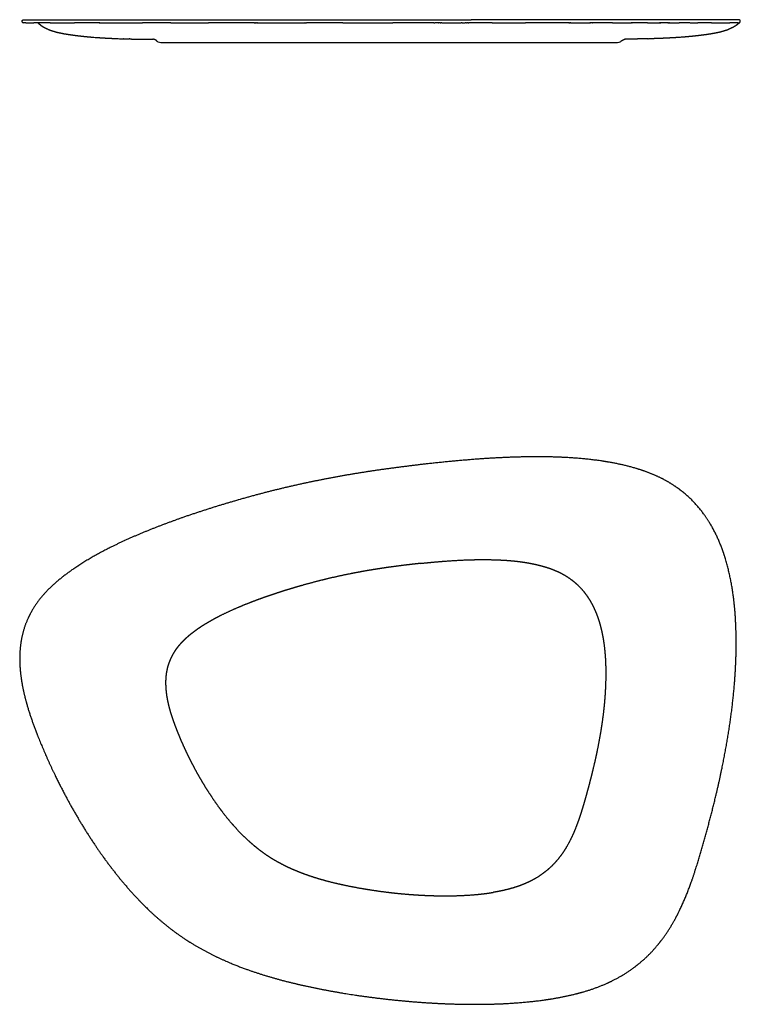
# Model space of a CAD drawing. Header units: millimetres. Extents: x 348 to 801, y -259 to 360.
import ezdxf

# ---------------------------------------------------------------- set-up
doc = ezdxf.new("R2010")
doc.units = ezdxf.units.MM
doc.header["$MEASUREMENT"] = 0
doc.layers.add('Crea2D$visibili$linee', color=7, linetype='Continuous', true_color=0x000000)
doc.layers.add('Default', color=7, linetype='Continuous', true_color=0x000000)

msp = doc.modelspace()

# ---------------------------------------------------------------- linework, layer by layer
at = {"layer": 'Crea2D$visibili$linee'}
for points, weights, knots in [([(350.14, 357.61), (350.07, 357.68), (349.94, 357.81), (349.79, 358.03), (349.67, 358.26), (349.61, 358.49), (349.61, 358.72), (349.65, 358.92), (349.75, 359.1), (349.85, 359.2), (349.91, 359.24), (349.94, 359.26), (350, 359.3), (350.1, 359.35), (350.2, 359.38), (350.3, 359.41), (350.41, 359.42), (350.57, 359.43), (350.82, 359.43), (351.02, 359.44), (351.14, 359.44), (351.77, 359.45), (352.77, 359.46), (355.31, 359.47), (356.85, 359.48), (358.53, 359.48), (360.36, 359.49), (362.18, 359.49), (364, 359.49), (372.35, 359.5), (380.7, 359.51), (389.06, 359.51), (396.73, 359.51), (404.4, 359.51), (412.07, 359.51), (424.05, 359.5), (436.02, 359.5), (448, 359.51), (453.42, 359.51), (459.12, 359.51), (465.01, 359.51), (480.61, 359.52), (496.21, 359.52), (511.81, 359.52), (521.64, 359.51), (531.47, 359.51), (541.3, 359.51), (557.95, 359.5), (574.61, 359.49), (591.26, 359.48), (604.7, 359.48), (618.14, 359.47), (631.58, 359.46)], [1, 1, 1, 1, 1, 1, 1, 1, 1, 1, 1, 1, 1, 1, 1, 1, 1, 1, 1, 1, 1, 1, 1, 1, 1, 1, 0.999999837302, 0.999999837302, 1, 0.999999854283, 0.999999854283, 1, 0.999999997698, 0.999999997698, 1, 0.999999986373, 0.999999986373, 1, 1, 1, 1, 0.999999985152, 0.999999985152, 1, 0.999999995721, 0.999999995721, 1, 0.999999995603, 0.999999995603, 1, 0.999999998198, 0.999999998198, 1], [0, 0, 0, 0, 0.276133, 0.559051, 0.794657, 1.049547, 1.274636, 1.468947, 1.66607, 1.880745, 1.880745, 1.880745, 1.989469, 2.098763, 2.203726, 2.312388, 2.41615, 2.543087, 2.792624, 3.14939, 3.14939, 3.14939, 18.280999, 18.280999, 33.405099, 33.405099, 33.405099, 38.872461, 38.872461, 38.872461, 63.927227, 63.927227, 63.927227, 86.943165, 86.943165, 86.943165, 122.868767, 122.868767, 122.868767, 143.067092, 143.067092, 143.067092, 189.874008, 189.874008, 189.874008, 219.359175, 219.359175, 219.359175, 269.320383, 269.320383, 269.320383, 309.636427, 309.636427, 309.636427, 309.636427]), ([(800.14, 357.61), (800.2, 357.68), (800.33, 357.81), (800.48, 358.03), (800.6, 358.26), (800.66, 358.49), (800.67, 358.72), (800.62, 358.92), (800.52, 359.1), (800.42, 359.2), (800.36, 359.24), (800.34, 359.26), (800.27, 359.3), (800.18, 359.35), (800.08, 359.38), (799.97, 359.41), (799.86, 359.42), (799.7, 359.43), (799.46, 359.43), (799.25, 359.44), (799.13, 359.44), (798.5, 359.45), (797.5, 359.46), (794.96, 359.47), (793.43, 359.48), (791.74, 359.48), (789.92, 359.49), (788.09, 359.49), (786.27, 359.49), (777.92, 359.5), (769.57, 359.51), (761.22, 359.51), (753.54, 359.51), (745.87, 359.51), (738.2, 359.5), (726.23, 359.5), (714.25, 359.5), (702.28, 359.51), (696.85, 359.51), (691.15, 359.51), (685.27, 359.51), (631.58, 359.46)], [1, 1, 1, 1, 1, 1, 1, 1, 1, 1, 1, 1, 1, 1, 1, 1, 1, 1, 1, 1, 1, 1, 1, 1, 1, 1, 0.999999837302, 0.999999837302, 1, 0.999999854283, 0.999999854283, 1, 0.999999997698, 0.999999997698, 1, 0.999999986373, 0.999999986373, 1, 1, 1, 1, 0.999999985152], [0, 0, 0, 0, 0.276133, 0.559051, 0.794657, 1.049547, 1.274636, 1.468947, 1.66607, 1.880745, 1.880745, 1.880745, 1.989469, 2.098763, 2.203726, 2.312388, 2.41615, 2.543087, 2.792624, 3.14939, 3.14939, 3.14939, 18.280999, 18.280999, 33.405099, 33.405099, 33.405099, 38.872461, 38.872461, 38.872461, 63.927227, 63.927227, 63.927227, 86.943165, 86.943165, 86.943165, 122.868767, 122.868767, 122.868767, 143.067092, 309.636427, 309.636427, 309.636427, 309.636427]), ([(359.54, 357.61), (360.59, 356.55), (361.74, 355.68), (362.96, 354.94), (364.29, 354.3), (365.62, 353.66), (366.95, 353.02), (368.38, 352.58), (369.82, 352.13), (371.26, 351.69), (372.74, 351.38), (374.23, 351.07), (375.72, 350.76), (377.23, 350.52), (378.73, 350.28), (380.24, 350.04), (381.75, 349.84), (383.26, 349.64), (384.77, 349.45), (386.29, 349.28), (387.8, 349.12), (389.32, 348.95), (390.84, 348.82), (392.37, 348.68), (393.9, 348.54)], [1, 0.996509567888, 0.996509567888, 1, 1, 1, 1, 1, 1, 1, 1, 1, 1, 1, 1, 1, 1, 1, 1, 1, 1, 1, 1, 1, 1], [0, 0, 0, 0, 4.298828, 4.298828, 4.298828, 5.298828, 5.298828, 5.298828, 6.298828, 6.298828, 6.298828, 7.298828, 7.298828, 7.298828, 8.298828, 8.298828, 8.298828, 9.298828, 9.298828, 9.298828, 10.298828, 10.298828, 10.298828, 11.298828, 11.298828, 11.298828, 11.298828]), ([(800.14, 357.61), (799.09, 356.63), (797.94, 355.77), (796.71, 355.03), (795.38, 354.39), (794.06, 353.75), (792.73, 353.1), (791.29, 352.66), (789.86, 352.22), (788.42, 351.78), (786.93, 351.47), (785.44, 351.16), (783.96, 350.85), (782.45, 350.61), (780.94, 350.37), (779.44, 350.13), (777.92, 349.93), (776.41, 349.73), (774.9, 349.53), (773.39, 349.37), (771.87, 349.2), (770.36, 349.04), (768.83, 348.9), (767.3, 348.77), (765.78, 348.63)], [1, 0.996509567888, 0.996509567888, 1, 1, 1, 1, 1, 1, 1, 1, 1, 1, 1, 1, 1, 1, 1, 1, 1, 1, 1, 1, 1, 1], [0, 0, 0, 0, 4.298828, 4.298828, 4.298828, 5.298828, 5.298828, 5.298828, 6.298828, 6.298828, 6.298828, 7.298828, 7.298828, 7.298828, 8.298828, 8.298828, 8.298828, 9.298828, 9.298828, 9.298828, 10.298828, 10.298828, 10.298828, 11.298828, 11.298828, 11.298828, 11.298828]), ([(393.9, 348.54), (399.11, 348.17), (399.75, 348.13), (400.38, 348.09), (400.39, 348.09), (400.4, 348.09), (400.41, 348.09), (401.3, 348.04), (402.18, 347.99), (403.06, 347.94)], [1, 0.999997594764, 0.999997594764, 1, 1, 1, 1, 1, 1, 1], [0, 0, 0, 0, 1.906853, 1.906853, 1.906853, 1.9423, 1.9423, 1.9423, 2.941748, 2.941748, 2.941748, 2.941748]), ([(765.78, 348.63), (760.56, 348.26), (759.93, 348.22), (759.3, 348.18), (759.28, 348.18), (759.27, 348.18), (759.26, 348.18), (758.38, 348.13), (757.5, 348.08), (756.62, 348.03)], [1, 0.999997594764, 0.999997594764, 1, 1, 1, 1, 1, 1, 1], [0, 0, 0, 0, 1.906853, 1.906853, 1.906853, 1.9423, 1.9423, 1.9423, 2.941748, 2.941748, 2.941748, 2.941748])]:
    msp.add_rational_spline(points, weights, degree=3, knots=knots, dxfattribs=at)
for points, degree, knots in [([(350.14, 357.61), (350.14, 357.61), (350.14, 357.61), (350.14, 357.61), (350.14, 357.61), (350.14, 357.61), (350.15, 357.61), (350.16, 357.61), (350.17, 357.61)], 5, [308.635863, 308.635863, 308.635863, 308.635863, 308.635863, 308.635863, 308.951806, 308.951806, 308.951806, 311.186436, 311.186436, 311.186436, 311.186436, 311.186436, 311.186436]), ([(728.23, 347.31), (728.24, 347.31), (728.26, 347.3), (728.27, 347.3), (728.29, 347.3), (728.31, 347.3), (727.78, 347.04), (727.25, 346.78), (726.73, 346.52), (726.2, 346.26), (725.67, 346)], 5, [4.21415, 4.21415, 4.21415, 4.21415, 4.21415, 4.21415, 5.08915, 5.08915, 5.08915, 5.08915, 5.08915, 6.089145, 6.089145, 6.089145, 6.089145, 6.089145, 6.089145]), ([(436.63, 345.04), (436.08, 345.16), (435.54, 345.29), (434.99, 345.41), (434.81, 345.54), (434.65, 345.71), (434.51, 345.87), (434.49, 345.88), (434.48, 345.9), (434.47, 345.91)], 3, [0, 0, 0, 0, 1, 1, 1, 1.672855, 1.672855, 1.672855, 1.728612, 1.728612, 1.728612, 1.728612]), ([(611.4, 345.04), (595.74, 345.04), (580.18, 345.04), (564.74, 345.04), (555.22, 345.04), (545.43, 345.04), (536.17, 345.04), (531.48, 345.04), (526.85, 345.04), (517.79, 345.04), (513.31, 345.04), (509.04, 345.04), (504.55, 345.04), (500.47, 345.04), (496.41, 345.04), (490.35, 345.04), (484.79, 345.04), (474.68, 345.04), (470.11, 345.04), (465.87, 345.04), (460.32, 345.04), (455.35, 345.04), (450.96, 345.04), (447.86, 345.04), (444.71, 345.04), (442.29, 345.04), (439.93, 345.04), (438.03, 345.04), (437.18, 345.04)], 3, [0, 0, 0, 0, 46.953114, 46.953114, 46.953114, 76.284439, 76.284439, 76.284439, 91.006189, 91.006189, 105.704695, 105.704695, 105.704695, 120.926438, 120.926438, 120.926438, 144.019957, 144.019957, 167.093631, 167.093631, 167.093631, 197.283176, 197.283176, 197.283176, 219.42064, 219.42064, 219.42064, 240.156097, 240.156097, 240.156097, 240.156097]), ([(723.41, 345.04), (723.23, 345.04), (723.06, 345.04), (722.81, 345.04), (722.48, 345.04), (722.07, 345.04), (721.22, 345.04), (720.05, 345.04), (718.6, 345.04), (716.92, 345.04), (715.05, 345.04), (713.67, 345.04), (712.3, 345.04), (710.93, 345.04), (709.55, 345.04), (708.18, 345.04), (706.56, 345.04), (704.77, 345.04), (702.71, 345.04), (700.29, 345.04), (697.42, 345.04), (695.68, 345.04), (693.77, 345.04), (691.67, 345.04), (689.4, 345.04), (686.94, 345.04), (684.49, 345.04), (681.85, 345.04), (679.07, 345.04), (676.16, 345.04), (673.16, 345.04), (670.6, 345.04), (668, 345.04), (665.36, 345.04), (662.67, 345.04), (659.91, 345.04), (655.84, 345.04), (651.73, 345.04), (647.6, 345.04), (643.43, 345.04), (639.22, 345.04), (633.67, 345.04), (628.11, 345.04), (622.55, 345.04), (616.98, 345.04), (611.4, 345.04)], 5, [3.34069, 3.34069, 3.34069, 3.34069, 3.34069, 3.34069, 22.617876, 22.617876, 22.617876, 22.617876, 22.617876, 62.310871, 62.310871, 62.310871, 62.310871, 62.310871, 69.181882, 69.181882, 69.181882, 69.181882, 69.181882, 97.049768, 97.049768, 97.049768, 97.049768, 97.049768, 113.934879, 113.934879, 113.934879, 113.934879, 113.934879, 130.810228, 130.810228, 130.810228, 130.810228, 130.810228, 145.010792, 145.010792, 145.010792, 145.010792, 145.010792, 166.079114, 166.079114, 166.079114, 166.079114, 166.079114, 193.956627, 193.956627, 193.956627, 193.956627, 193.956627, 193.956627]), ([(725.67, 346), (725.63, 345.95), (725.6, 345.91), (725.56, 345.87), (725.41, 345.71), (725.25, 345.54), (725.07, 345.41), (724.59, 345.08), (723.98, 345.05), (723.44, 345.04)], 3, [0.03854, 0.03854, 0.03854, 0.03854, 0.21052, 0.21052, 0.21052, 0.883096, 0.883096, 0.883096, 2.618853, 2.618853, 2.618853, 2.618853])]:
    msp.add_open_spline(points, degree=degree, knots=knots, dxfattribs=at)
for points, degree in [([(350.17, 357.61), (350.18, 357.61), (350.19, 357.61)], 2), ([(351.93, 357.61), (351.06, 357.61), (350.19, 357.61)], 2), ([(351.93, 357.61), (354.48, 357.61), (357.03, 357.61)], 2), ([(367.29, 357.61), (362.16, 357.61), (357.03, 357.61)], 2), ([(367.29, 357.61), (374.92, 357.61), (382.54, 357.61)], 2), ([(397.97, 357.61), (390.26, 357.61), (382.54, 357.61)], 2), ([(397.97, 357.61), (398.07, 357.61), (398.17, 357.61)], 2), ([(398.4, 357.61), (398.29, 357.61), (398.17, 357.61)], 2), ([(398.4, 357.61), (411.77, 357.61), (425.13, 357.61)], 2), ([(442.6, 357.61), (433.87, 357.61), (425.13, 357.61)], 2), ([(442.6, 357.61), (442.62, 357.61), (442.64, 357.61)], 2), ([(443.02, 357.61), (442.83, 357.61), (442.64, 357.61)], 2), ([(443.02, 357.61), (454.88, 357.61), (466.73, 357.61)], 2), ([(495.36, 357.61), (481.05, 357.61), (466.73, 357.61)], 2), ([(495.36, 357.61), (495.55, 357.61), (495.73, 357.61)], 2), ([(496.03, 357.61), (495.88, 357.61), (495.73, 357.61)], 2), ([(496.03, 357.61), (496.25, 357.61), (496.47, 357.61)], 2), ([(496.71, 357.61), (496.59, 357.61), (496.47, 357.61)], 2), ([(496.71, 357.61), (496.96, 357.61), (497.22, 357.61)], 2), ([(497.38, 357.61), (497.3, 357.61), (497.22, 357.61)], 2), ([(497.38, 357.61), (512.29, 357.61), (527.2, 357.61)], 2), ([(527.46, 357.61), (527.33, 357.61), (527.2, 357.61)], 2), ([(527.46, 357.61), (527.79, 357.61), (528.12, 357.61)], 2), ([(551.13, 357.61), (539.63, 357.61), (528.12, 357.61)], 2), ([(551.13, 357.61), (566.81, 357.61), (582.48, 357.61)], 2), ([(608.21, 357.61), (595.35, 357.61), (582.48, 357.61)], 2), ([(608.21, 357.61), (608.49, 357.61), (608.76, 357.61)], 2), ([(611.04, 357.61), (609.9, 357.61), (608.76, 357.61)], 2), ([(611.04, 357.61), (611.16, 357.61), (611.28, 357.61)], 2), ([(612.07, 357.61), (611.67, 357.61), (611.28, 357.61)], 2), ([(612.07, 357.61), (612.31, 357.61), (612.54, 357.61)], 2), ([(613.17, 357.61), (612.86, 357.61), (612.54, 357.61)], 2), ([(613.17, 357.61), (619.23, 357.61), (625.29, 357.61)], 2), ([(625.93, 357.61), (625.61, 357.61), (625.29, 357.61)], 2), ([(625.93, 357.61), (626.89, 357.61), (627.85, 357.61)], 2), ([(628.6, 357.61), (628.23, 357.61), (627.85, 357.61)], 2), ([(628.6, 357.61), (628.83, 357.61), (629.06, 357.61)], 2), ([(629.71, 357.61), (629.38, 357.61), (629.06, 357.61)], 2), ([(629.71, 357.61), (629.96, 357.61), (630.22, 357.61)], 2), ([(644.75, 357.61), (637.48, 357.61), (630.22, 357.61)], 2), ([(644.75, 357.61), (655.21, 357.61), (665.68, 357.61)], 2), ([(671.99, 357.61), (668.84, 357.61), (665.68, 357.61)], 2), ([(693.06, 357.61), (682.52, 357.61), (671.99, 357.61)], 2), ([(693.06, 357.61), (693.18, 357.61), (693.31, 357.61)], 2), ([(693.68, 357.61), (693.49, 357.61), (693.31, 357.61)], 2), ([(693.68, 357.61), (693.77, 357.61), (693.86, 357.61)], 2), ([(694.29, 357.61), (694.08, 357.61), (693.86, 357.61)], 2), ([(694.29, 357.61), (700.24, 357.61), (706.18, 357.61)], 2), ([(706.51, 357.61), (706.35, 357.61), (706.18, 357.61)], 2), ([(706.51, 357.61), (706.61, 357.61), (706.71, 357.61)], 2), ([(707.1, 357.61), (706.91, 357.61), (706.71, 357.61)], 2), ([(707.1, 357.61), (707.17, 357.61), (707.24, 357.61)], 2), ([(707.72, 357.61), (707.48, 357.61), (707.24, 357.61)], 2), ([(707.72, 357.61), (707.74, 357.61), (707.77, 357.61)], 2), ([(720.36, 357.61), (714.06, 357.61), (707.77, 357.61)], 2), ([(720.36, 357.61), (726.29, 357.61), (732.22, 357.61)], 2), ([(732.46, 357.61), (732.34, 357.61), (732.22, 357.61)], 2), ([(732.46, 357.61), (732.57, 357.61), (732.68, 357.61)], 2), ([(742.41, 357.61), (737.55, 357.61), (732.68, 357.61)], 2), ([(742.41, 357.61), (746.2, 357.61), (749.98, 357.61)], 2), ([(750.09, 357.61), (750.03, 357.61), (749.98, 357.61)], 2), ([(750.09, 357.61), (750.21, 357.61), (750.34, 357.61)], 2), ([(750.47, 357.61), (750.4, 357.61), (750.34, 357.61)], 2), ([(750.47, 357.61), (750.58, 357.61), (750.69, 357.61)], 2), ([(754.94, 357.61), (752.82, 357.61), (750.69, 357.61)], 2), ([(754.94, 357.61), (754.94, 357.61), (754.94, 357.61)], 2), ([(755.21, 357.61), (755.08, 357.61), (754.94, 357.61)], 2), ([(755.21, 357.61), (755.3, 357.61), (755.4, 357.61)], 2), ([(755.48, 357.61), (755.44, 357.61), (755.4, 357.61)], 2), ([(755.48, 357.61), (755.76, 357.61), (756.03, 357.61)], 2), ([(756.16, 357.61), (756.09, 357.61), (756.03, 357.61)], 2), ([(756.16, 357.61), (759.1, 357.61), (762.05, 357.61)], 2), ([(762.09, 357.61), (762.07, 357.61), (762.05, 357.61)], 2), ([(762.09, 357.61), (762.18, 357.61), (762.28, 357.61)], 2), ([(769, 357.61), (765.64, 357.61), (762.28, 357.61)], 2), ([(769, 357.61), (769.02, 357.61), (769.04, 357.61)], 2), ([(769.21, 357.61), (771.58, 357.61), (773.95, 357.61)], 2), ([(782.61, 357.61), (778.28, 357.61), (773.95, 357.61)], 2), ([(782.61, 357.61), (788.3, 357.61), (793.99, 357.61)], 2), ([(799.23, 357.61), (796.61, 357.61), (793.99, 357.61)], 2), ([(799.23, 357.61), (799.68, 357.61), (800.14, 357.61)], 2), ([(407.68, 347.72), (408.45, 347.68), (408.84, 347.67), (409.22, 347.65)], 3), ([(409.22, 347.65), (410.29, 347.61), (411.36, 347.57), (412.42, 347.53)], 3), ([(412.42, 347.53), (412.63, 347.52), (412.85, 347.52), (413.07, 347.51)], 3), ([(413.18, 347.51), (413.14, 347.51), (413.11, 347.51), (413.07, 347.51)], 3), ([(417.19, 347.41), (417.07, 347.41), (416.94, 347.41), (416.81, 347.41)], 3), ([(424.81, 347.29), (425.23, 347.29), (425.66, 347.29)], 2), ([(425.66, 347.29), (425.75, 347.28), (425.85, 347.28), (425.95, 347.28)], 3), ([(425.95, 347.28), (426.46, 347.28), (426.98, 347.27), (427.49, 347.27)], 3), ([(427.49, 347.27), (431.04, 347.23), (431.34, 347.22), (431.63, 347.22)], 3), ([(732.18, 347.35), (728.63, 347.31), (728.34, 347.31), (728.04, 347.3)], 3), ([(733.73, 347.37), (733.21, 347.36), (732.7, 347.36), (732.18, 347.35)], 3), ([(734.02, 347.37), (733.92, 347.37), (733.82, 347.37), (733.73, 347.37)], 3), ([(734.87, 347.38), (734.44, 347.38), (734.02, 347.37)], 2), ([(742.48, 347.49), (742.61, 347.49), (742.74, 347.5), (742.86, 347.5)], 3), ([(746.5, 347.59), (746.53, 347.59), (746.57, 347.6), (746.6, 347.6)], 3), ([(747.26, 347.62), (747.04, 347.61), (746.82, 347.6), (746.6, 347.6)], 3), ([(750.45, 347.74), (749.38, 347.7), (748.32, 347.66), (747.26, 347.62)], 3), ([(751.99, 347.8), (751.23, 347.77), (750.84, 347.75), (750.45, 347.74)], 3), ([(437.18, 345.04), (436.9, 345.04), (436.63, 345.04)], 2), ([(723.41, 345.04), (723.41, 345.04), (723.41, 345.04)], 2)]:
    msp.add_open_spline(points, degree=degree, dxfattribs=at)
for points, weights in [([(403.06, 347.94), (405.37, 347.83), (407.68, 347.72)], [1, 0.999999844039, 1]), ([(413.18, 347.51), (414.97, 347.45), (416.76, 347.41)], [1, 0.999990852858, 1]), ([(417.19, 347.41), (419.48, 347.36), (421.76, 347.33)], [1, 0.999992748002, 1]), ([(421.76, 347.33), (423.28, 347.31), (424.81, 347.29)], [1, 0.999998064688, 1]), ([(434.47, 345.91), (433.33, 347.17), (431.63, 347.22)], [1, 0.920582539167, 1]), ([(737.91, 347.41), (736.39, 347.39), (734.87, 347.38)], [1, 0.999998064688, 1]), ([(742.48, 347.49), (740.2, 347.44), (737.91, 347.41)], [1, 0.999992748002, 1]), ([(746.5, 347.59), (744.7, 347.54), (742.91, 347.5)], [1, 0.999990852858, 1]), ([(756.62, 348.03), (754.3, 347.91), (751.99, 347.8)], [1, 0.999999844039, 1])]:
    msp.add_rational_spline(points, weights, degree=2, dxfattribs=at)
at = {"layer": 'Default'}
for points, knots in [([(604.7, 80.59, 15.29), (594.66, 79.48, 15.29), (584.62, 78.26, 15.29), (574.61, 76.89, 15.29), (556.63, 74.16, 15.29), (538.74, 70.82, 15.29), (530.81, 69.22, 15.29), (513.04, 65.33, 15.29), (495.42, 60.8, 15.29), (485.68, 58.08, 15.29), (468.25, 52.87, 15.29), (451, 47.09, 15.29), (443.39, 44.38, 15.29), (428.26, 38.66, 15.29), (413.41, 32.22, 15.29), (406.09, 28.76, 15.29), (395.34, 23.14, 15.29), (385.04, 16.74, 15.29), (381.67, 14.51, 15.29), (374.28, 9.21, 15.29), (367.38, 3.2, 15.29), (363.79, -0.39, 15.29), (358.61, -6.6, 15.29), (354.57, -13.64, 15.29), (353.22, -16.37, 15.29), (350.53, -22.94, 15.29), (348.93, -29.85, 15.29), (348.35, -33.86, 15.29), (347.93, -39.94, 15.29), (348.15, -46, 15.29), (348.29, -48.02, 15.29), (349.06, -56.08, 15.29), (350.64, -64, 15.29), (352.2, -69.88, 15.29), (354.95, -78.57, 15.29), (358.12, -87.1, 15.29), (359.22, -89.92, 15.29), (364.5, -103.04, 15.29), (370.41, -115.91, 15.29), (375.42, -125.85, 15.29), (384.73, -142.66, 15.29), (395.13, -158.81, 15.29), (399.72, -165.46, 15.29), (410.57, -180.07, 15.29), (422.67, -193.73, 15.29), (429.82, -200.91, 15.29), (440.49, -210.21, 15.29), (452.19, -218.21, 15.29), (455.61, -220.38, 15.29), (467.79, -227.63, 15.29), (480.67, -233.51, 15.29), (490.13, -237.12, 15.29), (505.56, -242.09, 15.29), (521.24, -246.02, 15.29), (527.15, -247.36, 15.29), (542.98, -250.65, 15.29), (558.94, -253.28, 15.29), (568.96, -254.68, 15.29), (587.04, -256.76, 15.29), (605.18, -258.11, 15.29), (613.25, -258.55, 15.29), (621.33, -258.82, 15.29), (629.42, -258.91, 15.29)], [5.646387, 5.646387, 5.646387, 5.646387, 5.646387, 5.646387, 56.19729, 56.19729, 56.19729, 96.638013, 96.638013, 96.638013, 147.188916, 147.188916, 147.188916, 187.629639, 187.629639, 187.629639, 228.070361, 228.070361, 228.070361, 248.290722, 248.290722, 248.290722, 273.566174, 273.566174, 273.566174, 288.731445, 288.731445, 288.731445, 308.951806, 308.951806, 308.951806, 319.061987, 319.061987, 319.061987, 349.392529, 349.392529, 349.392529, 364.5578, 364.5578, 364.5578, 420.163793, 420.163793, 420.163793, 460.604516, 460.604516, 460.604516, 511.155418, 511.155418, 511.155418, 531.37578, 531.37578, 531.37578, 581.926683, 581.926683, 581.926683, 612.257225, 612.257225, 612.257225, 662.808128, 662.808128, 662.808128, 703.248851, 703.248851, 703.248851, 703.248851, 703.248851, 703.248851]), ([(629.42, -258.91, 15.29), (637.5, -258.98, 15.29), (645.59, -258.89, 15.29), (653.68, -258.58, 15.29), (665.78, -257.72, 15.29), (677.81, -256.2, 15.29), (681.81, -255.6, 15.29), (689.78, -254.22, 15.29), (697.66, -252.39, 15.29), (701.57, -251.35, 15.29), (709.3, -248.97, 15.29), (716.79, -245.89, 15.29), (720.46, -244.17, 15.29), (727.6, -240.35, 15.29), (734.25, -235.73, 15.29), (737.44, -233.22, 15.29), (743.5, -227.85, 15.29), (748.86, -221.79, 15.29), (751.37, -218.61, 15.29), (756.05, -212, 15.29), (760.06, -204.97, 15.29), (761.91, -201.37, 15.29), (766.65, -191.29, 15.29), (770.5, -180.88, 15.29), (772.69, -174.15, 15.29), (779.64, -150.9, 15.29), (785.8, -127.4, 15.29), (789.61, -110.64, 15.29), (794.54, -83.8, 15.29), (797.3, -56.63, 15.29), (797.97, -46.54, 15.29), (798.43, -28.34, 15.29), (797.38, -10.13, 15.29), (796.52, -2.08, 15.29), (794.51, 9.88, 15.29), (791.23, 21.56, 15.29), (789.97, 25.41, 15.29), (786.39, 34.87, 15.29), (781.55, 43.82, 15.29), (778.2, 48.91, 15.29), (771.83, 56.79, 15.29), (764.14, 63.4, 15.29), (760.88, 65.82, 15.29), (756.62, 68.57, 15.29), (752.15, 70.93, 15.29), (751.25, 71.39, 15.29), (745.8, 74.05, 15.29), (740.14, 76.24, 15.29), (735.32, 77.77, 15.29), (726.5, 80.09, 15.29), (717.55, 81.75, 15.29), (713.56, 82.38, 15.29), (701.53, 83.96, 15.29), (689.43, 84.77, 15.29), (681.34, 85.02, 15.29), (661.11, 85.08, 15.29), (640.93, 84.04, 15.29), (628.83, 83.1, 15.29), (616.76, 81.93, 15.29), (604.7, 80.59, 15.29)], [4.540726, 4.540726, 4.540726, 4.540726, 4.540726, 4.540726, 45.016364, 45.016364, 45.016364, 65.254183, 65.254183, 65.254183, 85.492002, 85.492002, 85.492002, 105.729821, 105.729821, 105.729821, 125.96764, 125.96764, 125.96764, 146.205459, 146.205459, 146.205459, 166.443278, 166.443278, 166.443278, 201.859461, 201.859461, 201.859461, 287.870191, 287.870191, 287.870191, 338.464739, 338.464739, 338.464739, 378.940376, 378.940376, 378.940376, 399.178195, 399.178195, 399.178195, 429.534924, 429.534924, 429.534924, 449.772743, 449.772743, 449.772743, 454.832197, 454.832197, 454.832197, 480.129471, 480.129471, 480.129471, 500.36729, 500.36729, 500.36729, 540.842928, 540.842928, 540.842928, 601.556385, 601.556385, 601.556385, 601.556385, 601.556385, 601.556385]), ([(600.1, 18.04, 4.78), (604.81, 18.53, 4.79), (609.52, 18.99, 4.79), (614.22, 19.39, 4.8), (623.18, 20.02, 4.81), (632.12, 20.36, 4.83), (636.36, 20.45, 4.84), (642.08, 20.44, 4.85), (647.78, 20.26, 4.86), (649.27, 20.2, 4.86), (652.23, 20.06, 4.87), (655.17, 19.85, 4.88), (656.63, 19.73, 4.88), (659.23, 19.48, 4.89), (661.82, 19.17, 4.89), (662.96, 19.02, 4.89), (665.22, 18.7, 4.9), (667.48, 18.31, 4.91), (668.59, 18.11, 4.91), (671.34, 17.57, 4.91), (674.08, 16.93, 4.92), (675.71, 16.51, 4.92), (678.14, 15.82, 4.93), (680.5, 15.05, 4.94), (681.31, 14.77, 4.94), (683.83, 13.85, 4.94), (686.27, 12.79, 4.95), (687.91, 12, 4.95), (690.33, 10.68, 4.95), (692.63, 9.2, 4.96), (693.41, 8.66, 4.96), (694.97, 7.53, 4.96), (696.47, 6.31, 4.96), (697.22, 5.67, 4.96), (699.39, 3.69, 4.96), (701.4, 1.52, 4.96), (702.66, 0, 4.95), (704.74, -2.81, 4.95), (706.58, -5.81, 4.95), (707.33, -7.14, 4.95), (708.52, -9.43, 4.95), (709.57, -11.79, 4.95), (709.98, -12.76, 4.95), (710.71, -14.64, 4.94), (711.38, -16.54, 4.94), (711.68, -17.45, 4.94), (712.22, -19.2, 4.94), (712.72, -20.98, 4.94), (712.94, -21.82, 4.94), (713.66, -24.71, 4.94), (714.26, -27.65, 4.93), (714.63, -29.72, 4.93), (715.29, -34.19, 4.93), (715.72, -38.69, 4.92), (715.9, -41.08, 4.92), (716.11, -45.38, 4.91), (716.18, -49.69, 4.9), (716.19, -51.59, 4.9), (716.13, -56.26, 4.9), (715.94, -60.93, 4.89), (715.78, -63.7, 4.89), (715.47, -67.92, 4.88), (715.06, -72.11, 4.88), (714.91, -73.57, 4.87), (714.39, -78.11, 4.87), (713.77, -82.64, 4.86), (713.31, -85.71, 4.86), (712.29, -91.83, 4.85), (711.11, -97.92, 4.84), (710.48, -100.96, 4.84), (709.35, -106.19, 4.83), (708.11, -111.4, 4.83), (707.58, -113.6, 4.82), (706.71, -117.06, 4.82), (705.81, -120.5, 4.81), (705.47, -121.77, 4.81), (704.79, -124.31, 4.81), (704.1, -126.84, 4.81), (703.74, -128.11, 4.8), (703.03, -130.64, 4.8), (702.3, -133.18, 4.8), (701.92, -134.44, 4.8), (701.16, -136.97, 4.79), (700.37, -139.47, 4.79), (699.96, -140.72, 4.79), (698.65, -144.59, 4.78), (697.21, -148.42, 4.78), (696.15, -150.99, 4.77), (694.13, -155.43, 4.77), (691.82, -159.66, 4.76), (690.76, -161.44, 4.75), (688.53, -164.84, 4.75), (686.03, -168.04, 4.74), (684.73, -169.54, 4.73), (681.91, -172.55, 4.72), (678.8, -175.24, 4.71), (677.09, -176.56, 4.71), (673.49, -179.08, 4.7), (669.64, -181.24, 4.68), (667.63, -182.24, 4.68), (664.19, -183.74, 4.67), (660.61, -185, 4.66), (659.16, -185.47, 4.65), (655.58, -186.53, 4.65), (651.93, -187.42, 4.64), (649.75, -187.89, 4.63), (647.55, -188.3, 4.63), (645.34, -188.66, 4.62)], [87.158945, 87.158945, 87.158945, 87.158945, 87.158945, 87.158945, 109.967841, 109.967841, 109.967841, 130.566088, 130.566088, 130.566088, 137.856095, 137.856095, 137.856095, 145.146091, 145.146091, 145.146091, 150.849166, 150.849166, 150.849166, 156.552086, 156.552086, 156.552086, 164.826977, 164.826977, 164.826977, 169.218061, 169.218061, 169.218061, 178.654629, 178.654629, 178.654629, 183.699924, 183.699924, 183.699924, 188.925513, 188.925513, 188.925513, 199.369276, 199.369276, 199.369276, 207.311587, 207.311587, 207.311587, 212.749845, 212.749845, 212.749845, 217.678556, 217.678556, 217.678556, 222.099288, 222.099288, 222.099288, 232.787259, 232.787259, 232.787259, 244.956407, 244.956407, 244.956407, 254.531122, 254.531122, 254.531122, 268.399453, 268.399453, 268.399453, 275.807281, 275.807281, 275.807281, 291.487019, 291.487019, 291.487019, 307.166757, 307.166757, 307.166757, 318.547732, 318.547732, 318.547732, 325.223707, 325.223707, 325.223707, 331.899682, 331.899682, 331.899682, 338.575657, 338.575657, 338.575657, 345.251632, 345.251632, 345.251632, 359.382956, 359.382956, 359.382956, 370.188181, 370.188181, 370.188181, 380.561774, 380.561774, 380.561774, 391.866241, 391.866241, 391.866241, 403.635582, 403.635582, 403.635582, 411.482284, 411.482284, 411.482284, 422.870342, 422.870342, 422.870342, 422.870342, 422.870342, 422.870342]), ([(600.06, 18.04, 4.78), (596.73, 17.68, 4.78), (593.41, 17.31, 4.78), (590.08, 16.92, 4.77), (585.18, 16.3, 4.77), (580.28, 15.62, 4.77), (578.71, 15.39, 4.77), (574.77, 14.82, 4.77), (570.83, 14.2, 4.77), (568.48, 13.81, 4.77), (563.77, 13.01, 4.77), (559.07, 12.14, 4.77), (556.72, 11.69, 4.77), (550.03, 10.34, 4.77), (543.35, 8.84, 4.77), (539.04, 7.81, 4.77), (532.57, 6.16, 4.77), (526.14, 4.38, 4.78), (524.01, 3.77, 4.78), (520.8, 2.84, 4.78), (517.6, 1.87, 4.78), (516.54, 1.54, 4.79), (514.41, 0.88, 4.79), (512.29, 0.21, 4.79), (511.23, -0.13, 4.79), (508.76, -0.93, 4.79), (506.31, -1.74, 4.79), (504.92, -2.22, 4.8), (502.14, -3.17, 4.8), (499.39, -4.16, 4.8), (498.01, -4.66, 4.8), (493.91, -6.18, 4.81), (489.83, -7.78, 4.81), (487.1, -8.9, 4.81), (481.66, -11.21, 4.82), (476.34, -13.71, 4.83), (473.7, -15.02, 4.83), (470.23, -16.84, 4.83), (466.85, -18.78, 4.84), (466.01, -19.28, 4.84), (463.98, -20.49, 4.84), (461.99, -21.77, 4.84), (460.81, -22.55, 4.84), (459.07, -23.75, 4.85), (457.38, -25, 4.85), (456.83, -25.42, 4.85), (455.73, -26.27, 4.85), (454.66, -27.14, 4.85), (454.14, -27.57, 4.85), (453.12, -28.46, 4.85), (452.12, -29.36, 4.86), (451.64, -29.82, 4.86), (450.69, -30.75, 4.86), (449.77, -31.7, 4.86), (449.32, -32.19, 4.86), (448.66, -32.92, 4.86), (448.01, -33.68, 4.86), (447.8, -33.93, 4.86), (447.38, -34.45, 4.86), (446.98, -34.95, 4.86), (446.78, -35.21, 4.86), (446.2, -35.98, 4.87), (445.66, -36.75, 4.87), (445.32, -37.28, 4.87), (444.64, -38.36, 4.87), (444.01, -39.48, 4.87), (443.71, -40.05, 4.87), (442.85, -41.77, 4.87), (442.1, -43.56, 4.88), (441.66, -44.77, 4.88), (440.81, -47.47, 4.88), (440.23, -50.22, 4.88), (440.01, -51.73, 4.88), (439.77, -54.15, 4.89), (439.72, -56.6, 4.89), (439.72, -57.5, 4.89), (439.79, -60.22, 4.89), (440.05, -62.94, 4.89), (440.29, -64.76, 4.89), (440.83, -67.97, 4.9), (441.56, -71.16, 4.9), (441.91, -72.54, 4.9), (442.48, -74.6, 4.9), (443.11, -76.65, 4.9), (443.32, -77.34, 4.9), (443.76, -78.7, 4.9), (444.22, -80.06, 4.9), (444.46, -80.74, 4.9), (444.86, -81.88, 4.9), (445.28, -83.01, 4.9), (445.44, -83.46, 4.9), (445.78, -84.36, 4.9), (446.13, -85.27, 4.9), (446.3, -85.72, 4.9), (446.83, -87.08, 4.9), (447.38, -88.44, 4.9), (447.75, -89.35, 4.9), (448.67, -91.57, 4.9), (449.63, -93.78, 4.9), (450.2, -95.09, 4.9), (451.36, -97.66, 4.9), (452.54, -100.19, 4.9), (453.14, -101.44, 4.89), (454.66, -104.56, 4.89), (456.23, -107.65, 4.89), (457.19, -109.49, 4.89), (459.16, -113.14, 4.88), (461.21, -116.73, 4.88), (462.26, -118.52, 4.87), (464.39, -122.08, 4.87), (466.61, -125.59, 4.86), (467.75, -127.33, 4.86), (470.2, -131.02, 4.85), (472.75, -134.62, 4.84), (474.13, -136.5, 4.83), (476.95, -140.22, 4.82), (479.9, -143.82, 4.81), (481.41, -145.58, 4.81), (484.54, -149.1, 4.79), (487.83, -152.47, 4.78), (489.54, -154.14, 4.77), (491.88, -156.31, 4.76), (494.3, -158.4, 4.75), (494.92, -158.92, 4.75), (497.41, -160.99, 4.74), (499.97, -162.96, 4.73), (501.93, -164.37, 4.73), (505.27, -166.61, 4.72), (508.75, -168.67, 4.71), (510.18, -169.48, 4.7), (513.06, -171.03, 4.7), (516.01, -172.48, 4.69), (517.49, -173.17, 4.69), (520.98, -174.73, 4.68), (524.52, -176.15, 4.68), (526.55, -176.92, 4.68), (530.76, -178.42, 4.67), (535.04, -179.76, 4.66), (537.24, -180.41, 4.66), (542.46, -181.86, 4.65), (547.75, -183.13, 4.65), (550.81, -183.81, 4.64), (557.04, -185.1, 4.63), (563.29, -186.22, 4.63), (566.46, -186.74, 4.62), (572.56, -187.68, 4.61), (578.67, -188.48, 4.6), (581.59, -188.83, 4.6), (585.98, -189.3, 4.6), (590.38, -189.69, 4.59), (591.84, -189.81, 4.59), (594.77, -190.04, 4.59), (597.7, -190.23, 4.59), (599.17, -190.32, 4.59), (601.61, -190.45, 4.59), (604.05, -190.55, 4.59), (605.03, -190.59, 4.59), (606.5, -190.64, 4.59), (607.97, -190.68, 4.59), (608.46, -190.7, 4.59), (608.95, -190.71, 4.59), (609.44, -190.72, 4.59)], [474.001263, 474.001263, 474.001263, 474.001263, 474.001263, 474.001263, 490.612795, 490.612795, 490.612795, 498.513048, 498.513048, 498.513048, 510.365076, 510.365076, 510.365076, 522.21978, 522.21978, 522.21978, 544.251466, 544.251466, 544.251466, 555.283391, 555.283391, 555.283391, 560.792423, 560.792423, 560.792423, 566.305413, 566.305413, 566.305413, 573.650816, 573.650816, 573.650816, 580.996219, 580.996219, 580.996219, 595.687034, 595.687034, 595.687034, 610.378696, 610.378696, 610.378696, 615.275893, 615.275893, 615.275893, 622.31335, 622.31335, 622.31335, 625.832691, 625.832691, 625.832691, 629.354845, 629.354845, 629.354845, 632.813241, 632.813241, 632.813241, 636.271638, 636.271638, 636.271638, 637.998267, 637.998267, 637.998267, 639.727532, 639.727532, 639.727532, 643.185389, 643.185389, 643.185389, 646.626362, 646.626362, 646.626362, 653.509803, 653.509803, 653.509803, 661.670866, 661.670866, 661.670866, 666.39129, 666.39129, 666.39129, 675.833649, 675.833649, 675.833649, 683.068852, 683.068852, 683.068852, 686.687035, 686.687035, 686.687035, 690.305218, 690.305218, 690.305218, 692.720104, 692.720104, 692.720104, 695.132281, 695.132281, 695.132281, 699.956614, 699.956614, 699.956614, 706.876817, 706.876817, 706.876817, 713.811415, 713.811415, 713.811415, 724.212322, 724.212322, 724.212322, 734.613229, 734.613229, 734.613229, 745.014681, 745.014681, 745.014681, 756.776733, 756.776733, 756.776733, 768.538785, 768.538785, 768.538785, 780.643367, 780.643367, 780.643367, 784.761201, 784.761201, 784.761201, 797.112706, 797.112706, 797.112706, 805.472503, 805.472503, 805.472503, 813.829802, 813.829802, 813.829802, 824.938008, 824.938008, 824.938008, 836.595019, 836.595019, 836.595019, 852.45604, 852.45604, 852.45604, 868.826629, 868.826629, 868.826629, 883.857856, 883.857856, 883.857856, 891.373469, 891.373469, 891.373469, 898.889083, 898.889083, 898.889083, 903.899696, 903.899696, 903.899696, 906.435833, 906.435833, 906.435833, 906.435833, 906.435833, 906.435833]), ([(609.44, -190.72, 4.59), (613.12, -190.8, 4.59), (616.79, -190.83, 4.59), (620.46, -190.79, 4.59), (627.68, -190.56, 4.6), (634.85, -190.02, 4.61), (638.38, -189.67, 4.61), (641.87, -189.22, 4.62), (645.34, -188.66, 4.62)], [163.174923, 163.174923, 163.174923, 163.174923, 163.174923, 163.174923, 181.576272, 181.576272, 181.576272, 199.451933, 199.451933, 199.451933, 199.451933, 199.451933, 199.451933])]:
    msp.add_open_spline(points, degree=5, knots=knots, dxfattribs=at)

doc.saveas('drawing.dxf')
